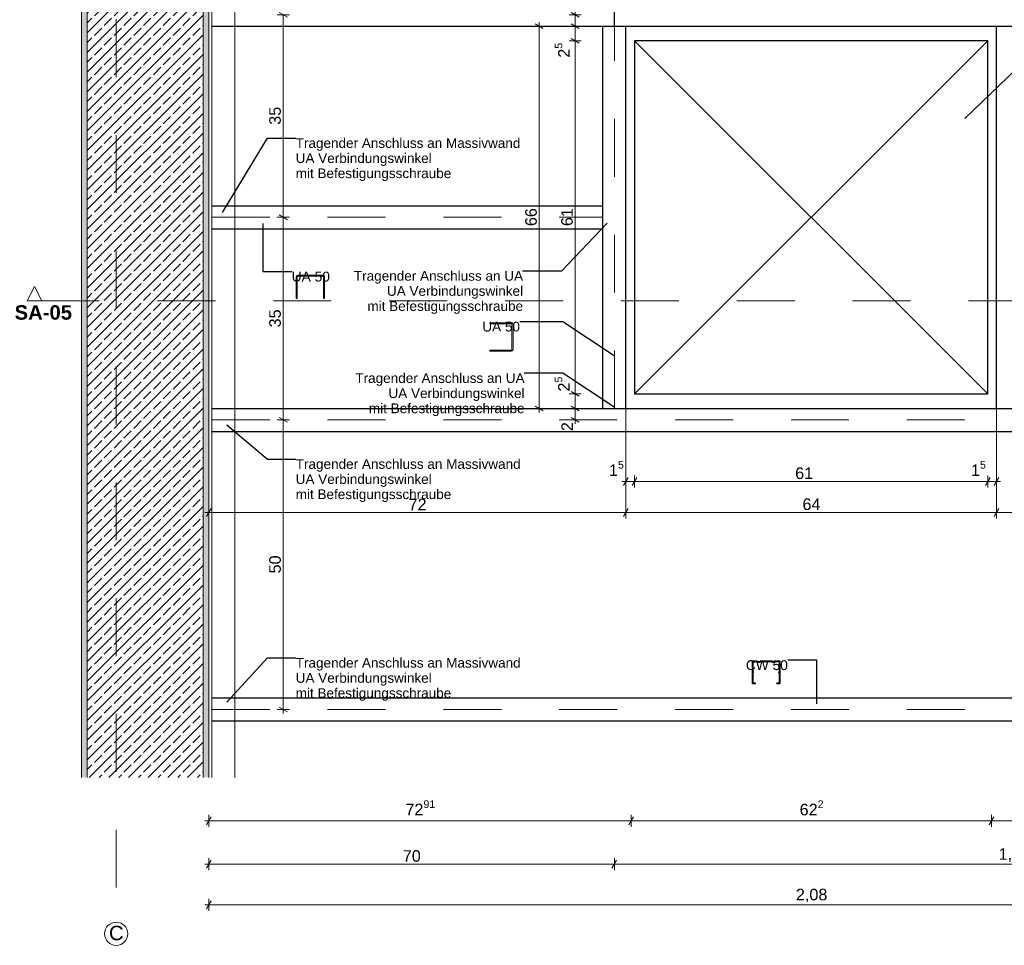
# Model space of a CAD drawing. Header units: metres. Extents: x 5.74 to 12.05, y 5.53 to 7.98.
# Tile 3 of 5: x 9.13 to 10.83, y 5.55 to 7.14. Entities that reach past the tile are written whole.
import ezdxf

# ---------------------------------------------------------------- set-up
doc = ezdxf.new("R2010")
doc.units = ezdxf.units.M
doc.header["$MEASUREMENT"] = 0
for name, pattern in [('Achse', [0.04, 0.02, -0.01, 0, -0.01]), ('Schnittlinie', [0.06, 0.03, -0.015, 0, -0.015]), ('Wipeout_Contour', [1, 0, -1])]:
    doc.linetypes.add(name, pattern=pattern)
for name, color, linetype in [('152 - Bemaßung_ Beschriftung.Ausbau', 7, 'Continuous'), ('201a - Marker.Schnitt - optisch Grundriss', 7, 'Continuous'), ('608 - Struktur.Träger', 7, 'Continuous'), ('651 - Abdeckung.Decke abgehängt_ bekleidet', 7, 'Continuous'), ('Neubau_651 - Abdeckung.Decke abgehängt_ bekleidet', 7, 'Continuous'), ('Neubau_660 - Unterkonstruktion.Trockenbau', 7, 'Continuous')]:
    doc.layers.add(name, color=color, linetype=linetype)
doc.styles.add('ERSTELLTER_STIL_1', font='txt')
doc.styles.add('ERSTELLTER_STIL_2', font='txt')
doc.dimstyles.new('ERSTELLTER_STIL__1', dxfattribs={"dimtxt": 0.02, "dimasz": 0.01064, "dimexe": 0.18, "dimexo": 0.0625, "dimgap": 0, "dimtad": 1, "dimtih": 1, "dimtoh": 1, "dimzin": 0, "dimdsep": 46, "dimtxsty": 'ERSTELLTER_STIL_1', "dimblk": 'ARROWHEAD_2', "dimblk1": 'ARROWHEAD_2', "dimblk2": 'ARROWHEAD_2', "dimcen": 0.09, "dimse1": 1, "dimse2": 1, "dimclrd": 7, "dimclre": 7, "dimclrt": 7, "dimazin": 0, "dimtfac": 1, "dimtdec": 4, "dimtmove": 0, "dimatfit": 3, "dimfxl": 1, "dimtolj": 1, "dimtzin": 0, "dimarcsym": 0})
doc.dimstyles.new('ERSTELLTER_STIL__2', dxfattribs={"dimtxt": 0.02, "dimasz": 0.01064, "dimexe": 0.18, "dimexo": 0.0625, "dimgap": 0, "dimtad": 1, "dimzin": 0, "dimdsep": 46, "dimtxsty": 'ERSTELLTER_STIL_1', "dimblk": 'ARROWHEAD_2', "dimblk1": 'ARROWHEAD_2', "dimblk2": 'ARROWHEAD_2', "dimcen": 0.09, "dimse1": 1, "dimse2": 1, "dimclrd": 7, "dimclre": 7, "dimclrt": 7, "dimazin": 0, "dimtfac": 1, "dimtdec": 4, "dimtmove": 0, "dimatfit": 3, "dimfxl": 1, "dimtolj": 1, "dimtzin": 0, "dimarcsym": 0})
doc.dimstyles.new('ERSTELLTER_STIL__5', dxfattribs={"dimtxt": 0.02, "dimasz": 0.01064, "dimexe": 0.18, "dimexo": 0.0625, "dimgap": 0, "dimtad": 1, "dimtih": 1, "dimtoh": 1, "dimzin": 0, "dimdsep": 46, "dimtxsty": 'ERSTELLTER_STIL_1', "dimblk": 'ARROWHEAD_2', "dimblk1": 'ARROWHEAD_2', "dimblk2": 'ARROWHEAD_2', "dimcen": 0.09, "dimclrd": 7, "dimclre": 7, "dimclrt": 7, "dimazin": 0, "dimtfac": 1, "dimtdec": 4, "dimtmove": 0, "dimatfit": 3, "dimfxl": 1, "dimtolj": 1, "dimtzin": 0, "dimarcsym": 0})
doc.dimstyles.new('ERSTELLTER_STIL__6', dxfattribs={"dimtxt": 0.18, "dimasz": 0.001824, "dimexe": 0.18, "dimexo": 0.0625, "dimgap": 0, "dimtad": 0, "dimtih": 1, "dimtoh": 1, "dimdec": 4, "dimzin": 0, "dimdsep": 46, "dimcen": 0.09, "dimadec": 0, "dimazin": 0, "dimtfac": 1, "dimtdec": 4, "dimtmove": 0, "dimatfit": 3, "dimldrblk": 'ARROWHEAD_11', "dimfxl": 1, "dimtolj": 1, "dimtzin": 0, "dimarcsym": 0})
pattern_1 = [(45, (3.448078, -1.5634275), (-0.003535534, 0.003535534), [0, -0.005])]

# ---------------------------------------------------------------- blocks, each defined once
blk = doc.blocks.new('*D14', base_point=(3.4481, -1.5634))
at = {"layer": '152 - Bemaßung_ Beschriftung.Ausbau', "color": 7, "linetype": 'Continuous', "lineweight": 5}
for p, q in [((9.5971, 6.4528), (9.5761, 6.4528)), ((9.5796, 6.4568), (9.5936, 6.4487)), ((9.5866, 5.9528), (9.5866, 6.4528)), ((9.5971, 5.9528), (9.5761, 5.9528)), ((9.5796, 5.9568), (9.5936, 5.9487)), ((9.5866, 5.9459), (9.5866, 5.9528))]:
    blk.add_line(p, q, dxfattribs=at)
at = {"layer": '152 - Bemaßung_ Beschriftung.Ausbau', "color": 7, "lineweight": 5, "insert": (9.5826, 6.1876), "char_height": 0.02, "attachment_point": 7, "rotation": 90, "style": 'ERSTELLTER_STIL_1'}
blk.add_mtext('\\A1;{\\pql;\\fArial|b0|i0|c0|p38;50}', dxfattribs=at)
blk = doc.blocks.new('ARROWHEAD_2')
at = {"color": 0, "linetype": 'Continuous', "lineweight": 0}
for p, q in [((0, 0), (-1, 0)), ((-0.38, -0.66), (0.38, 0.66))]:
    blk.add_line(p, q, dxfattribs=at)
blk = doc.blocks.new('*D15', base_point=(3.4481, -1.5634))
at = {"layer": '152 - Bemaßung_ Beschriftung.Ausbau', "color": 7, "linetype": 'Continuous', "lineweight": 5}
for p, q in [((9.5971, 6.8028), (9.5761, 6.8028)), ((9.5796, 6.8068), (9.5936, 6.7987)), ((9.5866, 6.4528), (9.5866, 6.8028)), ((9.5971, 6.4528), (9.5761, 6.4528)), ((9.5796, 6.4568), (9.5936, 6.4487))]:
    blk.add_line(p, q, dxfattribs=at)
at = {"layer": '152 - Bemaßung_ Beschriftung.Ausbau', "color": 7, "lineweight": 5, "insert": (9.5826, 6.6126), "char_height": 0.02, "attachment_point": 7, "rotation": 90, "style": 'ERSTELLTER_STIL_1'}
blk.add_mtext('\\A1;{\\pql;\\fArial|b0|i0|c0|p38;35}', dxfattribs=at)
blk = doc.blocks.new('*D16', base_point=(3.4481, -1.5634))
at = {"layer": '152 - Bemaßung_ Beschriftung.Ausbau', "color": 7, "linetype": 'Continuous', "lineweight": 5}
for p, q in [((9.5796, 7.1568), (9.5936, 7.1487)), ((9.5971, 7.1528), (9.5761, 7.1528)), ((9.5866, 6.8028), (9.5866, 7.1528)), ((9.5971, 6.8028), (9.5761, 6.8028)), ((9.5796, 6.8068), (9.5936, 6.7987))]:
    blk.add_line(p, q, dxfattribs=at)
at = {"layer": '152 - Bemaßung_ Beschriftung.Ausbau', "color": 7, "lineweight": 5, "insert": (9.5826, 6.9626), "char_height": 0.02, "attachment_point": 7, "rotation": 90, "style": 'ERSTELLTER_STIL_1'}
blk.add_mtext('\\A1;{\\pql;\\fArial|b0|i0|c0|p38;35}', dxfattribs=at)
blk = doc.blocks.new('*D18', base_point=(3.4481, -1.5634))
at = {"layer": '152 - Bemaßung_ Beschriftung.Ausbau', "color": 7, "linetype": 'Continuous', "lineweight": 5}
for p, q in [((9.4581, 5.6748), (9.4581, 5.6958)), ((10.1581, 5.6748), (10.1581, 5.6958)), ((9.4512, 5.6853), (9.4581, 5.6853)), ((9.4621, 5.6923), (9.454, 5.6783)), ((9.4581, 5.6853), (10.1581, 5.6853)), ((10.1621, 5.6923), (10.154, 5.6783))]:
    blk.add_line(p, q, dxfattribs=at)
at = {"layer": '152 - Bemaßung_ Beschriftung.Ausbau', "color": 7, "lineweight": 5, "insert": (9.7929, 5.6893), "char_height": 0.02, "attachment_point": 7, "style": 'ERSTELLTER_STIL_1'}
blk.add_mtext('\\A1;{\\pql;\\fArial|b0|i0|c0|p38;70}', dxfattribs=at)
blk = doc.blocks.new('*D19', base_point=(3.4481, -1.5634))
at = {"layer": '152 - Bemaßung_ Beschriftung.Ausbau', "color": 7, "linetype": 'Continuous', "lineweight": 5}
for p, q in [((10.1581, 5.6748), (10.1581, 5.6958)), ((11.5381, 5.6748), (11.5381, 5.6958)), ((10.1621, 5.6923), (10.154, 5.6783)), ((10.1581, 5.6853), (11.5381, 5.6853)), ((11.534, 5.6783), (11.5421, 5.6923)), ((11.5381, 5.6853), (11.5449, 5.6853))]:
    blk.add_line(p, q, dxfattribs=at)
at = {"layer": '152 - Bemaßung_ Beschriftung.Ausbau', "color": 7, "lineweight": 5, "insert": (10.8215, 5.6893), "char_height": 0.02, "attachment_point": 7, "style": 'ERSTELLTER_STIL_1'}
blk.add_mtext('\\A1;{\\pql;\\fArial|b0|i0|c0|p38;1,38}', dxfattribs=at)
blk = doc.blocks.new('*D20', base_point=(3.4481, -1.5634))
at = {"layer": '152 - Bemaßung_ Beschriftung.Ausbau', "color": 7, "linetype": 'Continuous', "lineweight": 5}
for p, q in [((9.4621, 5.7673), (9.454, 5.7533)), ((9.4581, 5.7498), (9.4581, 5.7708)), ((10.1912, 5.7673), (10.1831, 5.7533)), ((10.1872, 5.7498), (10.1872, 5.7708)), ((9.4512, 5.7603), (9.4581, 5.7603)), ((9.4581, 5.7603), (10.1872, 5.7603))]:
    blk.add_line(p, q, dxfattribs=at)
at = {"layer": '152 - Bemaßung_ Beschriftung.Ausbau', "color": 7, "lineweight": 5, "insert": (9.7974, 5.764), "char_height": 0.02, "attachment_point": 7, "style": 'ERSTELLTER_STIL_1'}
blk.add_mtext('\\A1;{\\pql;\\fArial|b0|i0|c0|p38;72\\fArial|b0|i0|c0|p38;\\A1{\\H.66x;\\S91^  ;}}', dxfattribs=at)
blk = doc.blocks.new('*D21', base_point=(3.4481, -1.5634))
at = {"layer": '152 - Bemaßung_ Beschriftung.Ausbau', "color": 7, "linetype": 'Continuous', "lineweight": 5}
for p, q in [((10.1912, 5.7673), (10.1831, 5.7533)), ((10.1872, 5.7498), (10.1872, 5.7708)), ((10.8132, 5.7673), (10.8051, 5.7533)), ((10.8092, 5.7498), (10.8092, 5.7708)), ((10.1872, 5.7603), (10.8092, 5.7603))]:
    blk.add_line(p, q, dxfattribs=at)
at = {"layer": '152 - Bemaßung_ Beschriftung.Ausbau', "color": 7, "lineweight": 5, "insert": (10.478, 5.7639), "char_height": 0.02, "attachment_point": 7, "style": 'ERSTELLTER_STIL_1'}
blk.add_mtext('\\A1;{\\pql;\\fArial|b0|i0|c0|p38;62\\fArial|b0|i0|c0|p38;\\A1{\\H.66x;\\S2^  ;}}', dxfattribs=at)
blk = doc.blocks.new('*D22', base_point=(3.4481, -1.5634))
at = {"layer": '152 - Bemaßung_ Beschriftung.Ausbau', "color": 7, "linetype": 'Continuous', "lineweight": 5}
for p, q in [((10.8132, 5.7673), (10.8051, 5.7533)), ((10.8092, 5.7498), (10.8092, 5.7708)), ((11.534, 5.7533), (11.5421, 5.7673)), ((11.5381, 5.7498), (11.5381, 5.7708)), ((10.8092, 5.7603), (11.5381, 5.7603)), ((11.5381, 5.7603), (11.5449, 5.7603))]:
    blk.add_line(p, q, dxfattribs=at)
at = {"layer": '152 - Bemaßung_ Beschriftung.Ausbau', "color": 7, "lineweight": 5, "insert": (11.1484, 5.764), "char_height": 0.02, "attachment_point": 7, "style": 'ERSTELLTER_STIL_1'}
blk.add_mtext('\\A1;{\\pql;\\fArial|b0|i0|c0|p38;72\\fArial|b0|i0|c0|p38;\\A1{\\H.66x;\\S89^  ;}}', dxfattribs=at)
blk = doc.blocks.new('*D23', base_point=(3.4481, -1.5634))
at = {"layer": '152 - Bemaßung_ Beschriftung.Ausbau', "color": 7, "linetype": 'Continuous', "lineweight": 5}
for p, q in [((9.4512, 5.6152), (9.4581, 5.6152)), ((9.4621, 5.6222), (9.454, 5.6082)), ((9.4581, 5.6047), (9.4581, 5.6257)), ((9.4581, 5.6152), (11.5381, 5.6152)), ((11.534, 5.6082), (11.5421, 5.6222)), ((11.5381, 5.6047), (11.5381, 5.6257)), ((11.5381, 5.6152), (11.5449, 5.6152))]:
    blk.add_line(p, q, dxfattribs=at)
at = {"layer": '152 - Bemaßung_ Beschriftung.Ausbau', "color": 7, "lineweight": 5, "insert": (10.4715, 5.6192), "char_height": 0.02, "attachment_point": 7, "style": 'ERSTELLTER_STIL_1'}
blk.add_mtext('\\A1;{\\pql;\\fArial|b0|i0|c0|p38;2,08}', dxfattribs=at)
blk = doc.blocks.new('*D24', base_point=(3.4481, -1.5634))
at = {"layer": '152 - Bemaßung_ Beschriftung.Ausbau', "color": 7, "linetype": 'Continuous', "lineweight": 5}
for p, q in [((10.0836, 6.4768), (10.0976, 6.4687)), ((10.1011, 6.4728), (10.0801, 6.4728)), ((10.0906, 6.4528), (10.0906, 6.4728)), ((10.1011, 6.4528), (10.0801, 6.4528)), ((10.0836, 6.4568), (10.0976, 6.4487)), ((10.0906, 6.4459), (10.0906, 6.4528))]:
    blk.add_line(p, q, dxfattribs=at)
at = {"layer": '152 - Bemaßung_ Beschriftung.Ausbau', "color": 7, "lineweight": 5, "insert": (10.0866, 6.4335), "char_height": 0.02, "attachment_point": 7, "rotation": 90, "style": 'ERSTELLTER_STIL_1'}
blk.add_mtext('\\A1;{\\pql;\\fArial|b0|i0|c0|p38;2}', dxfattribs=at)
blk = doc.blocks.new('*D25', base_point=(3.4481, -1.5634))
at = {"layer": '152 - Bemaßung_ Beschriftung.Ausbau', "color": 7, "linetype": 'Continuous', "lineweight": 5}
for p, q in [((10.1011, 6.4978), (10.0801, 6.4978)), ((10.0836, 6.5018), (10.0976, 6.4937)), ((10.0906, 6.4728), (10.0906, 6.4978)), ((10.0836, 6.4768), (10.0976, 6.4687)), ((10.1011, 6.4728), (10.0801, 6.4728))]:
    blk.add_line(p, q, dxfattribs=at)
blk = doc.blocks.new('*D26', base_point=(3.4481, -1.5634))
at = {"layer": '152 - Bemaßung_ Beschriftung.Ausbau', "color": 7, "linetype": 'Continuous', "lineweight": 5}
for p, q in [((10.1011, 7.1078), (10.0801, 7.1078)), ((10.0836, 7.1118), (10.0976, 7.1037)), ((10.0906, 6.4978), (10.0906, 7.1078)), ((10.1011, 6.4978), (10.0801, 6.4978)), ((10.0836, 6.5018), (10.0976, 6.4937))]:
    blk.add_line(p, q, dxfattribs=at)
at = {"layer": '152 - Bemaßung_ Beschriftung.Ausbau', "color": 7, "lineweight": 5, "char_height": 0.02, "attachment_point": 7, "rotation": 90, "style": 'ERSTELLTER_STIL_1'}
for s, insert in [('\\A1;{\\pql;\\fArial|b0|i0|c0|p38;2\\fArial|b0|i0|c0|p38;\\A1{\\H.66x;\\S5^  ;}}', (10.0868, 7.0785)), ('\\A1;{\\pql;\\fArial|b0|i0|c0|p38;61}', (10.0866, 6.7876)), ('\\A1;{\\pql;\\fArial|b0|i0|c0|p38;2\\fArial|b0|i0|c0|p38;\\A1{\\H.66x;\\S5^  ;}}', (10.0868, 6.5018))]:
    blk.add_mtext(s, dxfattribs=dict(at, insert=insert))
blk = doc.blocks.new('*D27', base_point=(3.4481, -1.5634))
at = {"layer": '152 - Bemaßung_ Beschriftung.Ausbau', "color": 7, "linetype": 'Continuous', "lineweight": 5}
for p, q in [((10.1011, 7.1328), (10.0801, 7.1328)), ((10.0836, 7.1368), (10.0976, 7.1287)), ((10.0906, 7.1078), (10.0906, 7.1328)), ((10.1011, 7.1078), (10.0801, 7.1078)), ((10.0836, 7.1118), (10.0976, 7.1037))]:
    blk.add_line(p, q, dxfattribs=at)
blk = doc.blocks.new('*D28', base_point=(3.4481, -1.5634))
at = {"layer": '152 - Bemaßung_ Beschriftung.Ausbau', "color": 7, "linetype": 'Continuous', "lineweight": 5}
for p, q in [((10.0976, 7.1487), (10.0836, 7.1568)), ((10.0906, 7.1528), (10.0906, 7.1596)), ((10.1011, 7.1528), (10.0801, 7.1528)), ((10.0906, 7.1328), (10.0906, 7.1528)), ((10.1011, 7.1328), (10.0801, 7.1328)), ((10.0836, 7.1368), (10.0976, 7.1287))]:
    blk.add_line(p, q, dxfattribs=at)
at = {"layer": '152 - Bemaßung_ Beschriftung.Ausbau', "color": 7, "lineweight": 5, "insert": (10.0866, 7.1568), "char_height": 0.02, "attachment_point": 7, "rotation": 90, "style": 'ERSTELLTER_STIL_1'}
blk.add_mtext('\\A1;{\\pql;\\fArial|b0|i0|c0|p38;2}', dxfattribs=at)
blk = doc.blocks.new('*D33', base_point=(3.4481, -1.5634))
at = {"layer": '152 - Bemaßung_ Beschriftung.Ausbau', "color": 7, "linetype": 'Continuous', "lineweight": 5}
for p, q in [((10.0285, 7.1328), (10.0285, 7.1396)), ((10.039, 7.1328), (10.018, 7.1328)), ((10.0355, 7.1287), (10.0215, 7.1368)), ((10.0285, 6.4728), (10.0285, 7.1328)), ((10.0215, 6.4768), (10.0355, 6.4687)), ((10.039, 6.4728), (10.018, 6.4728)), ((10.0285, 6.4659), (10.0285, 6.4728))]:
    blk.add_line(p, q, dxfattribs=at)
at = {"layer": '152 - Bemaßung_ Beschriftung.Ausbau', "color": 7, "lineweight": 5, "insert": (10.0245, 6.7876), "char_height": 0.02, "attachment_point": 7, "rotation": 90, "style": 'ERSTELLTER_STIL_1'}
blk.add_mtext('\\A1;{\\pql;\\fArial|b0|i0|c0|p38;66}', dxfattribs=at)
blk = doc.blocks.new('*D34', base_point=(3.4481, -1.5634))
at = {"layer": '152 - Bemaßung_ Beschriftung.Ausbau', "color": 7, "linetype": 'Continuous', "lineweight": 5}
for p, q in [((10.1712, 6.3464), (10.1781, 6.3464)), ((10.1821, 6.3534), (10.174, 6.3394)), ((10.1781, 6.3359), (10.1781, 6.3569)), ((10.1781, 6.3464), (10.1931, 6.3464)), ((10.1971, 6.3534), (10.189, 6.3394)), ((10.1931, 6.3359), (10.1931, 6.3569))]:
    blk.add_line(p, q, dxfattribs=at)
at = {"layer": '152 - Bemaßung_ Beschriftung.Ausbau', "color": 7, "lineweight": 5, "insert": (10.1488, 6.3502), "char_height": 0.02, "attachment_point": 7, "style": 'ERSTELLTER_STIL_1'}
blk.add_mtext('\\A1;{\\pql;\\fArial|b0|i0|c0|p38;1\\fArial|b0|i0|c0|p38;\\A1{\\H.66x;\\S5^  ;}}', dxfattribs=at)
blk = doc.blocks.new('*D35', base_point=(3.4481, -1.5634))
at = {"layer": '152 - Bemaßung_ Beschriftung.Ausbau', "color": 7, "linetype": 'Continuous', "lineweight": 5}
for p, q in [((10.1971, 6.3534), (10.189, 6.3394)), ((10.1931, 6.3359), (10.1931, 6.3569)), ((10.1931, 6.3464), (10.8031, 6.3464)), ((10.8071, 6.3534), (10.799, 6.3394)), ((10.8031, 6.3359), (10.8031, 6.3569))]:
    blk.add_line(p, q, dxfattribs=at)
at = {"layer": '152 - Bemaßung_ Beschriftung.Ausbau', "color": 7, "lineweight": 5, "char_height": 0.02, "attachment_point": 7, "style": 'ERSTELLTER_STIL_1'}
for s, insert in [('\\A1;{\\pql;\\fArial|b0|i0|c0|p38;1\\fArial|b0|i0|c0|p38;\\A1{\\H.66x;\\S5^  ;}}', (10.7738, 6.3502)), ('\\A1;{\\pql;\\fArial|b0|i0|c0|p38;61}', (10.4703, 6.3504))]:
    blk.add_mtext(s, dxfattribs=dict(at, insert=insert))
blk = doc.blocks.new('*D36', base_point=(3.4481, -1.5634))
at = {"layer": '152 - Bemaßung_ Beschriftung.Ausbau', "color": 7, "linetype": 'Continuous', "lineweight": 5}
for p, q in [((10.8071, 6.3534), (10.799, 6.3394)), ((10.8031, 6.3359), (10.8031, 6.3569)), ((10.8031, 6.3464), (10.8181, 6.3464)), ((10.814, 6.3394), (10.8221, 6.3534)), ((10.8181, 6.3359), (10.8181, 6.3569)), ((10.8181, 6.3464), (10.8249, 6.3464))]:
    blk.add_line(p, q, dxfattribs=at)
blk = doc.blocks.new('*D37', base_point=(3.4481, -1.5634))
at = {"layer": '152 - Bemaßung_ Beschriftung.Ausbau', "color": 7, "linetype": 'Continuous', "lineweight": 5}
for p, q in [((10.1781, 6.2824), (10.1781, 6.4728)), ((9.4581, 6.2824), (9.4581, 6.3349)), ((9.4512, 6.2929), (9.4581, 6.2929)), ((9.4621, 6.2999), (9.454, 6.2859)), ((9.4581, 6.2929), (10.1781, 6.2929)), ((10.1821, 6.2999), (10.174, 6.2859))]:
    blk.add_line(p, q, dxfattribs=at)
at = {"layer": '152 - Bemaßung_ Beschriftung.Ausbau', "color": 7, "lineweight": 5, "insert": (9.8029, 6.2969), "char_height": 0.02, "attachment_point": 7, "style": 'ERSTELLTER_STIL_1'}
blk.add_mtext('\\A1;{\\pql;\\fArial|b0|i0|c0|p38;72}', dxfattribs=at)
blk = doc.blocks.new('*D38', base_point=(3.4481, -1.5634))
at = {"layer": '152 - Bemaßung_ Beschriftung.Ausbau', "color": 7, "linetype": 'Continuous', "lineweight": 5}
for p, q in [((10.1781, 6.2824), (10.1781, 6.4728)), ((10.8181, 6.2824), (10.8181, 6.4728)), ((10.1821, 6.2999), (10.174, 6.2859)), ((10.1781, 6.2929), (10.8181, 6.2929)), ((10.8221, 6.2999), (10.814, 6.2859))]:
    blk.add_line(p, q, dxfattribs=at)
at = {"layer": '152 - Bemaßung_ Beschriftung.Ausbau', "color": 7, "lineweight": 5, "insert": (10.4829, 6.2969), "char_height": 0.02, "attachment_point": 7, "style": 'ERSTELLTER_STIL_1'}
blk.add_mtext('\\A1;{\\pql;\\fArial|b0|i0|c0|p38;64}', dxfattribs=at)
blk = doc.blocks.new('*D39', base_point=(3.4481, -1.5634))
at = {"layer": '152 - Bemaßung_ Beschriftung.Ausbau', "color": 7, "linetype": 'Continuous', "lineweight": 5}
for p, q in [((10.8181, 6.2824), (10.8181, 6.4728)), ((10.8221, 6.2999), (10.814, 6.2859)), ((10.8181, 6.2929), (11.5381, 6.2929)), ((11.534, 6.2859), (11.5421, 6.2999)), ((11.5381, 6.2824), (11.5381, 6.3034)), ((11.5381, 6.2929), (11.5449, 6.2929))]:
    blk.add_line(p, q, dxfattribs=at)
at = {"layer": '152 - Bemaßung_ Beschriftung.Ausbau', "color": 7, "lineweight": 5, "insert": (11.1629, 6.2969), "char_height": 0.02, "attachment_point": 7, "style": 'ERSTELLTER_STIL_1'}
blk.add_mtext('\\A1;{\\pql;\\fArial|b0|i0|c0|p38;72}', dxfattribs=at)
blk = doc.blocks.new('*D40', base_point=(3.4481, -1.5634))
at = {"layer": '152 - Bemaßung_ Beschriftung.Ausbau', "color": 7, "linetype": 'Continuous', "lineweight": 5}
for p, q in [((10.8986, 6.4768), (10.9126, 6.4687)), ((10.9161, 6.4728), (10.8951, 6.4728)), ((10.9056, 6.4528), (10.9056, 6.4728)), ((10.9161, 6.4528), (10.8951, 6.4528)), ((10.8986, 6.4568), (10.9126, 6.4487)), ((10.9056, 6.4459), (10.9056, 6.4528))]:
    blk.add_line(p, q, dxfattribs=at)
at = {"layer": '152 - Bemaßung_ Beschriftung.Ausbau', "color": 7, "lineweight": 5, "insert": (10.9016, 6.4335), "char_height": 0.02, "attachment_point": 7, "rotation": 90, "style": 'ERSTELLTER_STIL_1'}
blk.add_mtext('\\A1;{\\pql;\\fArial|b0|i0|c0|p38;2}', dxfattribs=at)
blk = doc.blocks.new('*D41', base_point=(3.4481, -1.5634))
at = {"layer": '152 - Bemaßung_ Beschriftung.Ausbau', "color": 7, "linetype": 'Continuous', "lineweight": 5}
for p, q in [((10.9161, 6.4978), (10.8951, 6.4978)), ((10.8986, 6.5018), (10.9126, 6.4937)), ((10.9056, 6.4728), (10.9056, 6.4978)), ((10.8986, 6.4768), (10.9126, 6.4687)), ((10.9161, 6.4728), (10.8951, 6.4728))]:
    blk.add_line(p, q, dxfattribs=at)
blk = doc.blocks.new('*D42', base_point=(3.4481, -1.5634))
at = {"layer": '152 - Bemaßung_ Beschriftung.Ausbau', "color": 7, "linetype": 'Continuous', "lineweight": 5}
for p, q in [((10.9161, 7.1078), (10.8951, 7.1078)), ((10.8986, 7.1118), (10.9126, 7.1037)), ((10.9056, 6.4978), (10.9056, 7.1078)), ((10.9161, 6.4978), (10.8951, 6.4978)), ((10.8986, 6.5018), (10.9126, 6.4937))]:
    blk.add_line(p, q, dxfattribs=at)
at = {"layer": '152 - Bemaßung_ Beschriftung.Ausbau', "color": 7, "lineweight": 5, "char_height": 0.02, "attachment_point": 7, "rotation": 90, "style": 'ERSTELLTER_STIL_1'}
for s, insert in [('\\A1;{\\pql;\\fArial|b0|i0|c0|p38;2\\fArial|b0|i0|c0|p38;\\A1{\\H.66x;\\S5^  ;}}', (10.9018, 7.0785)), ('\\A1;{\\pql;\\fArial|b0|i0|c0|p38;61}', (10.9016, 6.7876)), ('\\A1;{\\pql;\\fArial|b0|i0|c0|p38;2\\fArial|b0|i0|c0|p38;\\A1{\\H.66x;\\S5^  ;}}', (10.9018, 6.5018))]:
    blk.add_mtext(s, dxfattribs=dict(at, insert=insert))
blk = doc.blocks.new('*D43', base_point=(3.4481, -1.5634))
at = {"layer": '152 - Bemaßung_ Beschriftung.Ausbau', "color": 7, "linetype": 'Continuous', "lineweight": 5}
for p, q in [((10.9161, 7.1328), (10.8951, 7.1328)), ((10.8986, 7.1368), (10.9126, 7.1287)), ((10.9056, 7.1078), (10.9056, 7.1328)), ((10.9161, 7.1078), (10.8951, 7.1078)), ((10.8986, 7.1118), (10.9126, 7.1037))]:
    blk.add_line(p, q, dxfattribs=at)
blk = doc.blocks.new('*D44', base_point=(3.4481, -1.5634))
at = {"layer": '152 - Bemaßung_ Beschriftung.Ausbau', "color": 7, "linetype": 'Continuous', "lineweight": 5}
for p, q in [((10.9126, 7.1487), (10.8986, 7.1568)), ((10.9056, 7.1528), (10.9056, 7.1596)), ((10.9161, 7.1528), (10.8951, 7.1528)), ((10.9056, 7.1328), (10.9056, 7.1528)), ((10.9161, 7.1328), (10.8951, 7.1328)), ((10.8986, 7.1368), (10.9126, 7.1287))]:
    blk.add_line(p, q, dxfattribs=at)
at = {"layer": '152 - Bemaßung_ Beschriftung.Ausbau', "color": 7, "lineweight": 5, "insert": (10.9016, 7.1568), "char_height": 0.02, "attachment_point": 7, "rotation": 90, "style": 'ERSTELLTER_STIL_1'}
blk.add_mtext('\\A1;{\\pql;\\fArial|b0|i0|c0|p38;2}', dxfattribs=at)
blk = doc.blocks.new('*D45', base_point=(3.4481, -1.5634))
at = {"layer": '152 - Bemaßung_ Beschriftung.Ausbau', "color": 7, "linetype": 'Continuous', "lineweight": 5}
for p, q in [((10.9676, 7.1328), (10.9676, 7.1396)), ((10.9781, 7.1328), (10.9571, 7.1328)), ((10.9746, 7.1287), (10.9606, 7.1368)), ((10.9676, 6.4728), (10.9676, 7.1328)), ((10.9606, 6.4768), (10.9746, 6.4687)), ((10.9781, 6.4728), (10.9571, 6.4728)), ((10.9676, 6.4659), (10.9676, 6.4728))]:
    blk.add_line(p, q, dxfattribs=at)
at = {"layer": '152 - Bemaßung_ Beschriftung.Ausbau', "color": 7, "lineweight": 5, "insert": (10.9636, 6.7876), "char_height": 0.02, "attachment_point": 7, "rotation": 90, "style": 'ERSTELLTER_STIL_1'}
blk.add_mtext('\\A1;{\\pql;\\fArial|b0|i0|c0|p38;66}', dxfattribs=at)
blk = doc.blocks.new('ARROWHEAD_11')
at = {"color": 0, "linetype": 'Continuous', "lineweight": 0}
blk.add_line((0, 0), (-1, 0), dxfattribs=at)
at = {"color": 0, "linetype": 'Continuous', "lineweight": 0, "const_width": 0.25, "flags": 128}
blk.add_lwpolyline([(-0.125, 0, 1), (0.125, 0, 1)], format="xyb", close=True, dxfattribs=at)

msp = doc.modelspace()

# ---------------------------------------------------------------- hatches: boundary and pattern name
at = {"layer": '608 - Struktur.Träger', "linetype": 'Continuous', "lineweight": 5}
h = msp.add_hatch(dxfattribs=at)
h.set_pattern_fill('Gips_0002', style=0, pattern_type=2)
h.set_pattern_definition(pattern_1)
h.paths.add_polyline_path([(9.2381, 7.7703), (9.2381, 5.8353), (9.2481, 5.8353), (9.2481, 7.7703)])
h = msp.add_hatch(dxfattribs=at)
h.set_pattern_fill('Beton__Stahlbeton_0002', style=0, pattern_type=2)
h.set_pattern_definition([(45, (3.448078, -1.563427), (-0.016970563, 0.016970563), []), (45, (3.439593, -1.554942), (-0.016970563, 0.016970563), [0.018, -0.006])])
h.paths.add_polyline_path([(9.4481, 5.8353), (9.4481, 7.7703), (9.2481, 7.7703), (9.2481, 5.8353)])
h = msp.add_hatch(dxfattribs=at)
h.set_pattern_fill('Gips_0002', style=0, pattern_type=2)
h.set_pattern_definition(pattern_1)
h.paths.add_polyline_path([(9.4581, 5.8353), (9.4581, 7.7703), (9.4481, 7.7703), (9.4481, 5.8353)])

# ---------------------------------------------------------------- linework, layer by layer
at = {"layer": '201a - Marker.Schnitt - optisch Grundriss', "color": 7, "linetype": 'Schnittlinie', "lineweight": 13}
msp.add_line((9.1695, 6.6583), (12.015, 6.6583), dxfattribs=at)
at = {"layer": '608 - Struktur.Träger', "color": 7, "linetype": 'Continuous', "lineweight": 5}
msp.add_line((9.2381, 7.7703), (9.2381, 5.8353), dxfattribs=at)
at = {"layer": '608 - Struktur.Träger', "color": 7, "linetype": 'Continuous', "lineweight": 18}
for p, q in [((9.2481, 7.7703), (9.2481, 5.8353)), ((9.4481, 7.7703), (9.4481, 5.8353))]:
    msp.add_line(p, q, dxfattribs=at)
at = {"layer": '608 - Struktur.Träger', "color": 7, "linetype": 'Continuous', "lineweight": 5, "flags": 128}
msp.add_lwpolyline([(9.4581, 7.7703), (9.4581, 5.8353)], dxfattribs=at)
at = {"layer": '651 - Abdeckung.Decke abgehängt_ bekleidet', "color": 160, "linetype": 'Achse', "lineweight": 18, "true_color": 0x3232ff, "flags": 128}
msp.add_lwpolyline([(9.2981, 7.9449), (9.2981, 5.5852)], dxfattribs=at)
at = {"layer": '651 - Abdeckung.Decke abgehängt_ bekleidet', "color": 1, "linetype": 'Continuous', "lineweight": 25, "flags": 128}
msp.add_lwpolyline([(10.1931, 6.4978), (10.8031, 6.4978), (10.8031, 7.1078), (10.1931, 7.1078)], close=True, dxfattribs=at)
for points in [[(10.1931, 7.1078), (10.8031, 6.4978)], [(10.1931, 6.4978), (10.8031, 7.1078)]]:
    msp.add_lwpolyline(points, dxfattribs=at)
at = {"layer": '651 - Abdeckung.Decke abgehängt_ bekleidet', "color": 160, "linetype": 'Continuous', "lineweight": 9, "true_color": 0x3232ff}
msp.add_circle((9.2981, 5.5652), 0.02, dxfattribs=at)
at = {"layer": 'Neubau_651 - Abdeckung.Decke abgehängt_ bekleidet', "color": 1, "linetype": 'Continuous', "lineweight": 18}
for p, q in [((9.4631, 5.8353), (9.4631, 7.7703)), ((9.5031, 5.8353), (9.5031, 7.7703))]:
    msp.add_line(p, q, dxfattribs=at)
at = {"layer": 'Neubau_651 - Abdeckung.Decke abgehängt_ bekleidet', "color": 1, "linetype": 'Continuous', "lineweight": 25}
for p, q in [((9.4631, 7.1328), (11.5328, 7.1328)), ((10.1381, 6.4728), (10.1381, 7.1328)), ((10.1781, 6.4728), (10.1781, 7.1328)), ((10.8181, 6.4728), (10.8181, 7.1328)), ((9.4631, 6.8228), (10.1381, 6.8228)), ((9.4631, 6.7828), (10.1381, 6.7828)), ((9.4631, 6.4728), (11.5328, 6.4728)), ((9.4631, 6.4328), (11.5328, 6.4328)), ((9.4631, 5.9728), (11.5328, 5.9728)), ((9.4631, 5.9328), (11.5328, 5.9328))]:
    msp.add_line(p, q, dxfattribs=at)
at = {"layer": 'Neubau_651 - Abdeckung.Decke abgehängt_ bekleidet', "color": 1, "linetype": 'Achse', "lineweight": 13}
for p, q in [((10.1581, 6.4728), (10.1581, 7.1328)), ((9.4631, 6.8028), (10.1381, 6.8028)), ((9.4631, 6.4528), (11.5328, 6.4528)), ((9.4631, 5.9528), (11.5328, 5.9528))]:
    msp.add_line(p, q, dxfattribs=at)
at = {"layer": 'Neubau_660 - Unterkonstruktion.Trockenbau', "color": 1, "linetype": 'Continuous', "lineweight": 5, "flags": 128}
for points in [[(9.609, 6.6627), (9.609, 6.7, -0.414214), (9.6118, 6.7027), (9.6551, 6.7027, -0.414214), (9.6578, 6.7), (9.6578, 6.6627), (9.6561, 6.6627), (9.6561, 6.7, 0.414214), (9.6551, 6.701), (9.6118, 6.701, 0.414214), (9.6108, 6.7), (9.6108, 6.6627)], [(9.9432, 6.6206), (9.9804, 6.6206, -0.414214), (9.9832, 6.6178), (9.9832, 6.5745, -0.414214), (9.9804, 6.5718), (9.9432, 6.5718), (9.9432, 6.5735), (9.9804, 6.5735, 0.414214), (9.9814, 6.5745), (9.9814, 6.6178, 0.414214), (9.9804, 6.6188), (9.9432, 6.6188)], [(10.4386, 5.9985), (10.4386, 5.9967), (10.4426, 5.9967, 0.414214), (10.4446, 5.9987), (10.4446, 6.0148, 0.267949), (10.4436, 6.0165, -0.57735), (10.4436, 6.017, 0.267949), (10.4446, 6.0187), (10.4446, 6.0347, 0.414214), (10.4426, 6.0367), (10.4371, 6.0367, 0.250492), (10.4354, 6.0359, -0.250492), (10.4352, 6.0357), (10.4309, 6.0357, -0.250492), (10.4307, 6.0359, 0.250492), (10.4291, 6.0367), (10.4113, 6.0367, 0.250492), (10.4096, 6.0359, -0.250492), (10.4094, 6.0357), (10.4051, 6.0357, -0.250492), (10.4049, 6.0359, 0.250492), (10.4033, 6.0367), (10.3978, 6.0367, 0.414214), (10.3958, 6.0347), (10.3958, 6.0187, 0.267949), (10.3968, 6.017, -0.57735), (10.3968, 6.0165, 0.267949), (10.3958, 6.0148), (10.3958, 5.9987, 0.414214), (10.3978, 5.9967), (10.4018, 5.9967), (10.4018, 5.9985), (10.3978, 5.9985, -0.414214), (10.3975, 5.9987), (10.3975, 6.0148, -0.267949), (10.3976, 6.015, 0.57735), (10.3976, 6.0185, -0.267949), (10.3975, 6.0187), (10.3975, 6.0347, -0.414214), (10.3978, 6.035), (10.4033, 6.035, -0.250492), (10.4035, 6.0349, 0.250492), (10.4051, 6.034), (10.4094, 6.034, 0.250492), (10.411, 6.0349, -0.250492), (10.4113, 6.035), (10.4291, 6.035, -0.250492), (10.4293, 6.0349, 0.250492), (10.4309, 6.034), (10.4352, 6.034, 0.250492), (10.4368, 6.0349, -0.250492), (10.4371, 6.035), (10.4426, 6.035, -0.414214), (10.4428, 6.0347), (10.4428, 6.0187, -0.267949), (10.4427, 6.0185, 0.57735), (10.4427, 6.015, -0.267949), (10.4428, 6.0148), (10.4428, 5.9987, -0.414214), (10.4426, 5.9985)]]:
    msp.add_lwpolyline(points, format="xyb", close=True, dxfattribs=at)

# ---------------------------------------------------------------- texts
at = {"layer": '152 - Bemaßung_ Beschriftung.Ausbau', "color": 7, "linetype": 'Continuous', "lineweight": 9, "attachment_point": 1, "style": 'ERSTELLTER_STIL_1'}
for s, insert, char_height, line_spacing_factor in [('\\A1;{\\pql;\\fArial|b0|i0|c0|p38;Tragender Anschluss an Massivwand\\P\\pql;\\fArial|b0|i0|c0|p38;UA Verbindungswinkel\\P\\pql;\\fArial|b0|i0|c0|p38;mit Befestigungsschraube}', (9.608, 6.9394), 0.016709, 0.936675), ('\\A1;{\\pql;\\fArial|b0|i0|c0|p38;Tragender Anschluss an \\fArial|b0|i0|c0|p38;UA\\P\\pqr;\\fArial|b0|i0|c0|p38;UA Verbindungswinkel\\P\\pqr;\\fArial|b0|i0|c0|p38;mit Befestigungsschraube}', (9.7084, 6.71), 0.016723, 0.936675), ('\\A1;{\\pql;\\fArial|b0|i0|c0|p38;Tragender Anschluss an \\fArial|b0|i0|c0|p38;UA\\P\\pqr;\\fArial|b0|i0|c0|p38;UA Verbindungswinkel\\P\\pqr;\\fArial|b0|i0|c0|p38;mit Befestigungsschraube}', (9.711, 6.5334), 0.016723, 0.936675), ('\\A1;{\\pql;\\fArial|b0|i0|c0|p38;Tragender Anschluss an Massivwan\\fArial|b0|i0|c0|p38;\\H0.998811x;d\\P\\pql;\\fArial|b0|i0|c0|p38;UA Verbindungswinkel\\P\\pql;\\fArial|b0|i0|c0|p38;mit Befestigungsschraube}', (9.608, 6.385), 0.016729, 0.936464), ('\\A1;{\\pql;\\fArial|b0|i0|c0|p38;Tragender Anschluss an Massivwan\\fArial|b0|i0|c0|p38;\\H0.998811x;d\\P\\pql;\\fArial|b0|i0|c0|p38;UA Verbindungswinkel\\P\\pql;\\fArial|b0|i0|c0|p38;mit Befestigungsschraube}', (9.608, 6.0416), 0.016729, 0.936464)]:
    msp.add_mtext(s, dxfattribs=dict(at, insert=insert, char_height=char_height, line_spacing_factor=line_spacing_factor))
at = {"layer": '152 - Bemaßung_ Beschriftung.Ausbau', "color": 7, "linetype": 'Continuous', "lineweight": 9, "style": 'ERSTELLTER_STIL_1'}
for s, insert, char_height, attachment_point in [('\\A1;{\\pql;\\fArial|b0|i0|c0|p38;UA\\fArial|b0|i0|c0|p38; 50}', (9.6011, 6.7089), 0.017, 1), ('\\A1;{\\pqr;\\fArial|b0|i0|c0|p38;UA 50}', (9.9952, 6.6223), 0.016723, 3), ('\\A1;{\\pqr;\\fArial|b0|i0|c0|p38;CW\\fArial|b0|i0|c0|p38; 50}', (10.4577, 6.0377), 0.017, 3)]:
    msp.add_mtext(s, dxfattribs=dict(at, insert=insert, char_height=char_height, attachment_point=attachment_point))
at = {"layer": '152 - Bemaßung_ Beschriftung.Ausbau', "color": 160, "linetype": 'Continuous', "lineweight": 9, "true_color": 0x3232ff, "insert": (9.2857, 5.5537), "char_height": 0.025, "attachment_point": 7, "style": 'ERSTELLTER_STIL_1'}
msp.add_mtext('\\A1;{\\pql;\\fArial|b0|i0|c0|p38;C}', dxfattribs=at)

# ---------------------------------------------------------------- dimensions: what is measured, and where the dimension line sits
at = {"layer": '152 - Bemaßung_ Beschriftung.Ausbau', "color": 7, "linetype": 'Continuous', "lineweight": 5}
for base, p1, p2, picture, middle in [((10.0906, 7.1528), (10.1381, 7.1328), (9.4631, 7.1528), '*D28', (10.0766, 7.1644)), ((10.9056, 7.1528), (10.9314, 7.1328), (9.4631, 7.1528), '*D44', (10.8916, 7.1644)), ((9.5866, 7.1528), (9.7255, 6.8028), (9.4631, 7.1528), '*D16', (9.5726, 6.9778)), ((10.0285, 7.1328), (9.4631, 6.4728), (9.4631, 7.1328), '*D33', (10.0145, 6.8028)), ((10.9676, 7.1328), (9.4631, 6.4728), (9.4631, 7.1328), '*D45', (10.9536, 6.8028)), ((10.0906, 7.1078), (10.1931, 6.4978), (10.1931, 7.1078), '*D26', (10.0766, 6.8028)), ((10.9056, 7.1078), (10.1931, 6.4978), (10.1931, 7.1078), '*D42', (10.8916, 6.8028)), ((10.090560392, 7.1327637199), (10.193060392, 7.1077637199), (10.138060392, 7.1327637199), '*D27', (10.0765603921, 7.1131589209)), ((10.905560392, 7.1327637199), (10.193060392, 7.1077637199), (10.9313614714, 7.1327637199), '*D43', (10.8915603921, 7.1131589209)), ((9.5866, 6.8028), (9.4631, 6.4528), (9.7255, 6.8028), '*D15', (9.5726, 6.6278)), ((10.090560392, 6.4977637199), (10.138060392, 6.4727637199), (10.193060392, 6.4977637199), '*D25', (10.0765603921, 6.5364450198)), ((10.905560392, 6.4977637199), (10.9124558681, 6.4727637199), (10.193060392, 6.4977637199), '*D41', (10.8915603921, 6.5364450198)), ((10.0906, 6.4728), (9.4631, 6.4528), (10.1381, 6.4728), '*D24', (10.0766, 6.4412)), ((10.9056, 6.4728), (9.4631, 6.4528), (10.9125, 6.4728), '*D40', (10.8916, 6.4412)), ((9.5866, 6.4528), (9.4631, 5.9528), (9.4631, 6.4528), '*D14', (9.5726, 6.2028))]:
    dim = msp.add_linear_dim(base=base, p1=p1, p2=p2, angle=90, dimstyle='ERSTELLTER_STIL__2', dxfattribs=at)
    dim.commit()
    dim.dimension.update_dxf_attribs({"geometry": picture, "text_midpoint": middle, "dimtype": 160, "text_rotation": 90})
for base, p1, p2, dimstyle, picture, middle in [((10.193060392, 6.3464022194), (10.178060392, 6.4727637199), (10.193060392, 6.4977637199), 'ERSTELLTER_STIL__1', '*D34', (10.183455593, 6.3604022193)), ((10.8031, 6.3464), (10.1931, 6.4978), (10.8031, 6.4978), 'ERSTELLTER_STIL__1', '*D35', (10.4855, 6.3604)), ((10.818060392, 6.3464022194), (10.803060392, 6.4977637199), (10.818060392, 6.4727637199), 'ERSTELLTER_STIL__1', '*D36', (10.808455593, 6.3604022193)), ((10.1872, 5.7603), (9.4581, 5.8353), (10.1872, 6.4918), 'ERSTELLTER_STIL__1', '*D20', (9.8473, 5.7743)), ((10.8092, 5.7603), (10.1872, 6.4918), (10.8092, 6.4918), 'ERSTELLTER_STIL__1', '*D21', (10.5202, 5.7743)), ((11.5381, 5.7603), (10.8092, 6.4918), (11.5381, 5.8353), 'ERSTELLTER_STIL__1', '*D22', (11.1983, 5.7743)), ((10.1581, 5.6853), (9.4581, 5.8353), (10.1581, 6.4728), 'ERSTELLTER_STIL__1', '*D18', (9.8081, 5.6993)), ((10.1781, 6.2929), (9.4581, 6.3349), (10.1781, 6.4728), 'ERSTELLTER_STIL__5', '*D37', (9.8181, 6.3069)), ((11.5381, 5.6853), (10.1581, 6.4728), (11.5381, 5.8353), 'ERSTELLTER_STIL__1', '*D19', (10.8474, 5.6993)), ((10.8181, 6.2929), (10.1781, 6.4728), (10.8181, 6.4728), 'ERSTELLTER_STIL__5', '*D38', (10.4981, 6.3069)), ((11.5381, 6.2929), (10.8181, 6.4728), (11.5381, 6.2964), 'ERSTELLTER_STIL__5', '*D39', (11.1781, 6.3069)), ((11.5381, 5.6152), (9.4581, 5.8353), (11.5381, 5.8353), 'ERSTELLTER_STIL__1', '*D23', (10.4974, 5.6292))]:
    dim = msp.add_linear_dim(base=base, p1=p1, p2=p2, dimstyle=dimstyle, dxfattribs=at)
    dim.commit()
    dim.dimension.update_dxf_attribs({"geometry": picture, "text_midpoint": middle, "dimtype": 160})

# ---------------------------------------------------------------- leaders
at = {"layer": '152 - Bemaßung_ Beschriftung.Ausbau', "color": 7, "linetype": 'Continuous', "lineweight": 9, "annotation_type": 0, "has_hookline": 1}
for points, hookline_direction, text_width in [([(10.1582, 7.1308), (10.1582, 7.2252), (10.1682, 7.2252)], 0, 0.2915), ([(10.7632, 6.9737), (10.8666, 7.0733), (11.0073, 7.0733)], 0, 0.3308), ([(9.4816, 6.8113), (9.5596, 6.9394), (9.608, 6.9394)], 0, 0.3853), ([(9.5511, 6.792), (9.5511, 6.7089), (9.6011, 6.7089)], 0, 0.063), ([(10.1457, 6.7929), (10.0666, 6.71), (9.9998, 6.71)], 1, 0.2914), ([(10.1579, 6.5636), (10.0692, 6.6223), (9.9952, 6.6223)], 1, 0.0619), ([(10.1579, 6.4747), (10.0692, 6.5334), (10.0024, 6.5334)], 1, 0.2914), ([(9.4893, 6.4445), (9.5596, 6.385), (9.608, 6.385)], 0, 0.3858), ([(9.4893, 5.9654), (9.5596, 6.0416), (9.608, 6.0416)], 0, 0.3858), ([(10.5077, 5.9624), (10.5077, 6.0377), (10.4577, 6.0377)], 1, 0.0702)]:
    msp.add_leader(points, dimstyle='ERSTELLTER_STIL__6', dxfattribs=dict(at, hookline_direction=hookline_direction, text_width=text_width))

# ---------------------------------------------------------------- next in the draw order: wipeouts: each hides what was drawn before it
at = {"color": 254, "linetype": 'Wipeout_Contour', "lineweight": 0, "ltscale": 33.713469}
msp.add_wipeout([(9.1445, 6.6583), (9.1695, 6.6583), (9.157, 6.6833)], dxfattribs=at).dxf.layer = '201a - Marker.Schnitt - optisch Grundriss'

# ---------------------------------------------------------------- next in the draw order: linework, layer by layer
at = {"layer": '201a - Marker.Schnitt - optisch Grundriss', "color": 7, "linetype": 'Continuous', "lineweight": 13, "flags": 128}
msp.add_lwpolyline([(9.1445, 6.6583), (9.1695, 6.6583), (9.157, 6.6833)], close=True, dxfattribs=at)

# ---------------------------------------------------------------- next in the draw order: texts
at = {"layer": '201a - Marker.Schnitt - optisch Grundriss', "color": 7, "lineweight": 13, "insert": (9.2218, 6.6256), "char_height": 0.025, "attachment_point": 9, "style": 'ERSTELLTER_STIL_2'}
msp.add_mtext('\\A1;{\\pqr;\\pt0;\\fArial|b1|i0|c0|p38;SA-05}', dxfattribs=at)

doc.saveas('drawing.dxf')
